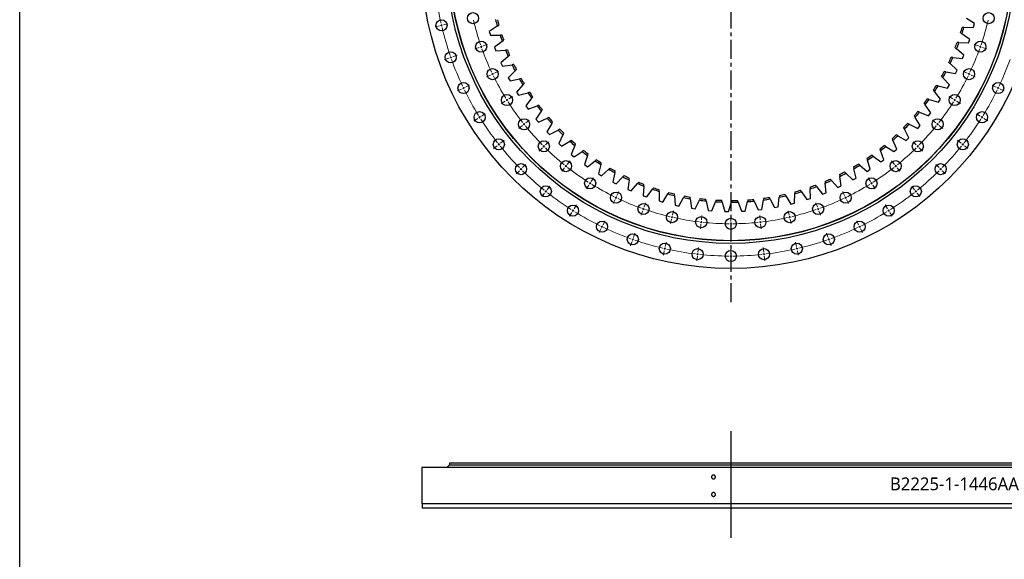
# Model space of a CAD drawing. Header units: millimetres. Extents: x -360 to 6550, y 5580 to 10595.
# Tile 4 of 12: x -360 to 1943, y 8054 to 9316. Entities that reach past the tile are written whole.
import ezdxf

# ---------------------------------------------------------------- set-up
doc = ezdxf.new("R2010")
doc.units = ezdxf.units.MM
doc.header["$LTSCALE"] = 20
doc.linetypes.add('CENTER', pattern=[10.16, 6.35, -1.27, 1.27, -1.27])

msp = doc.modelspace()

# ---------------------------------------------------------------- linework, layer by layer
at = {"linetype": 'CENTER', "ltscale": 0.35}
msp.add_line((1303.6, 10264), (1303.6, 8649.8), dxfattribs=at)
at = {"color": 0, "linetype": 'Continuous', "lineweight": 18}
for p, q in [((631.9, 9303.6), (642.1, 9305.9)), ((622.2, 9301.4), (611.9, 9299)), ((627, 9302.5), (624.6, 9301.9)), ((627, 9302.5), (629.5, 9303)), ((715.1, 9251), (705.2, 9247.5)), ((719.8, 9252.6), (717.5, 9251.8)), ((719.8, 9252.6), (722.2, 9253.5)), ((724.6, 9254.3), (734.5, 9257.7)), ((1882.7, 9254.3), (1872.8, 9257.7)), ((1887.4, 9252.6), (1885.1, 9253.5)), ((1887.4, 9252.6), (1889.8, 9251.8)), ((1892.1, 9251), (1902.1, 9247.5)), ((643.9, 9226), (634, 9222.6)), ((648.6, 9227.7), (646.2, 9226.9)), ((648.6, 9227.7), (650.9, 9228.5)), ((653.3, 9229.3), (663.2, 9232.8)), ((746.4, 9188.5), (748.6, 9189.6)), ((750.9, 9190.7), (760.4, 9195.3)), ((1856.4, 9190.7), (1846.9, 9195.3)), ((1860.9, 9188.5), (1858.6, 9189.6)), ((741.9, 9186.4), (732.4, 9181.8)), ((746.4, 9188.5), (744.1, 9187.5)), ((1860.9, 9188.5), (1863.1, 9187.5)), ((1865.4, 9186.4), (1874.9, 9181.8)), ((673.9, 9153.6), (664.4, 9149.1)), ((678.4, 9155.8), (676.1, 9154.7)), ((678.4, 9155.8), (680.6, 9156.9)), ((682.9, 9158), (692.3, 9162.5)), ((1924.4, 9158), (1914.9, 9162.5)), ((1928.9, 9155.8), (1926.7, 9156.9)), ((1928.9, 9155.8), (1931.2, 9154.7)), ((1933.4, 9153.6), (1942.9, 9149.1)), ((775.7, 9125.2), (766.8, 9119.6)), ((779.9, 9127.8), (777.8, 9126.5)), ((779.9, 9127.8), (782.1, 9129.2)), ((784.2, 9130.5), (793.1, 9136.1)), ((1823.1, 9130.5), (1814.2, 9136.1)), ((1827.3, 9127.8), (1825.2, 9129.2)), ((1827.3, 9127.8), (1829.5, 9126.5)), ((1831.6, 9125.2), (1840.5, 9119.6)), ((711.8, 9085), (702.9, 9079.4)), ((716, 9087.7), (713.9, 9086.3)), ((716, 9087.7), (718.1, 9089)), ((720.2, 9090.3), (729.1, 9095.9)), ((824, 9074.4), (832.2, 9080.9)), ((1783.3, 9074.4), (1775.1, 9080.9)), ((1887, 9090.3), (1878.1, 9095.9)), ((1891.3, 9087.7), (1889.1, 9089)), ((1891.3, 9087.7), (1893.4, 9086.3)), ((1895.5, 9085), (1904.4, 9079.4)), ((816.2, 9068.2), (808, 9061.6)), ((820.1, 9071.3), (818.1, 9069.7)), ((820.1, 9071.3), (822, 9072.8)), ((1787.2, 9071.3), (1785.2, 9072.8)), ((1787.2, 9071.3), (1789.2, 9069.7)), ((1791.1, 9068.2), (1799.3, 9061.6)), ((765, 9027.3), (773.2, 9033.9)), ((869.8, 9023.1), (877.3, 9030.5)), ((1737.4, 9023.1), (1730, 9030.5)), ((1842.3, 9027.3), (1834.1, 9033.9)), ((757.1, 9021.1), (748.9, 9014.5)), ((761, 9024.2), (759.1, 9022.6)), ((761, 9024.2), (763, 9025.8)), ((862.8, 9016), (855.3, 9008.6)), ((866.3, 9019.6), (864.5, 9017.8)), ((866.3, 9019.6), (868.1, 9021.3)), ((1741, 9019.6), (1739.2, 9021.3)), ((1741, 9019.6), (1742.7, 9017.8)), ((1744.5, 9016), (1751.9, 9008.6)), ((1846.2, 9024.2), (1844.3, 9025.8)), ((1846.2, 9024.2), (1848.2, 9022.6)), ((1850.1, 9021.1), (1858.3, 9014.5)), ((921.1, 8977.3), (927.7, 8985.5)), ((1686.1, 8977.3), (1679.6, 8985.5)), ((809.4, 8962.6), (801.9, 8955.2)), ((812.9, 8966.2), (811.1, 8964.4)), ((812.9, 8966.2), (814.7, 8967.9)), ((816.4, 8969.7), (823.9, 8977.1)), ((914.9, 8969.4), (908.3, 8961.2)), ((918, 8973.3), (916.4, 8971.4)), ((918, 8973.3), (919.6, 8975.3)), ((1689.3, 8973.3), (1687.7, 8975.3)), ((1689.3, 8973.3), (1690.8, 8971.4)), ((1692.4, 8969.4), (1698.9, 8961.2)), ((1790.8, 8969.7), (1783.4, 8977.1)), ((1794.4, 8966.2), (1792.6, 8967.9)), ((1794.4, 8966.2), (1796.1, 8964.4)), ((1797.9, 8962.6), (1805.3, 8955.2)), ((977.2, 8937.4), (982.8, 8946.3)), ((1630, 8937.4), (1624.5, 8946.3)), ((870.9, 8914.3), (869.4, 8912.4)), ((870.9, 8914.3), (872.5, 8916.3)), ((874.1, 8918.2), (880.6, 8926.4)), ((971.9, 8929), (966.3, 8920.1)), ((974.6, 8933.2), (973.2, 8931.1)), ((974.6, 8933.2), (975.9, 8935.3)), ((1037.4, 8904.2), (1042, 8913.6)), ((1569.8, 8904.2), (1565.3, 8913.6)), ((1632.7, 8933.2), (1631.4, 8935.3)), ((1632.7, 8933.2), (1634, 8931.1)), ((1635.4, 8929), (1640.9, 8920.1)), ((1733.2, 8918.2), (1726.7, 8926.4)), ((1736.3, 8914.3), (1734.8, 8916.3)), ((1736.3, 8914.3), (1737.9, 8912.4)), ((867.8, 8910.4), (861.3, 8902.2)), ((1033.1, 8895.2), (1028.6, 8885.7)), ((1035.3, 8899.7), (1034.2, 8897.4)), ((1035.3, 8899.7), (1036.4, 8901.9)), ((1572, 8899.7), (1570.9, 8901.9)), ((1572, 8899.7), (1573.1, 8897.4)), ((1574.2, 8895.2), (1578.7, 8885.7)), ((1739.5, 8910.4), (1746, 8902.2)), ((934.4, 8869.3), (933.1, 8867.2)), ((934.4, 8869.3), (935.7, 8871.4)), ((937.1, 8873.5), (942.7, 8882.4)), ((1097.7, 8868.4), (1094.2, 8858.5)), ((1099.4, 8873.1), (1098.5, 8870.8)), ((1099.4, 8873.1), (1100.2, 8875.5)), ((1101, 8877.8), (1104.5, 8887.7)), ((1167.1, 8858.8), (1169.5, 8869)), ((1440.2, 8858.8), (1437.8, 8869)), ((1506.3, 8877.8), (1502.8, 8887.7)), ((1507.9, 8873.1), (1507.1, 8875.5)), ((1507.9, 8873.1), (1508.7, 8870.8)), ((1509.6, 8868.4), (1513, 8858.5)), ((1670.2, 8873.5), (1664.6, 8882.4)), ((1672.9, 8869.3), (1671.5, 8871.4)), ((1672.9, 8869.3), (1674.2, 8867.2)), ((931.7, 8865), (926.2, 8856.2)), ((1004.7, 8836.1), (1009.2, 8845.6)), ((1164.9, 8849), (1162.6, 8838.8)), ((1166, 8853.9), (1165.5, 8851.5)), ((1166, 8853.9), (1166.6, 8856.4)), ((1234.4, 8842.3), (1234.7, 8844.8)), ((1234.9, 8847.3), (1236.1, 8857.7)), ((1303.6, 8843.4), (1303.6, 8853.9)), ((1372.3, 8847.3), (1371.2, 8857.7)), ((1372.9, 8842.3), (1372.6, 8844.8)), ((1441.3, 8853.9), (1440.7, 8856.4)), ((1441.3, 8853.9), (1441.8, 8851.5)), ((1442.4, 8849), (1444.7, 8838.8)), ((1602.6, 8836.1), (1598, 8845.6)), ((1675.5, 8865), (1681.1, 8856.2)), ((1000.4, 8827.1), (995.8, 8817.7)), ((1002.5, 8831.6), (1001.4, 8829.4)), ((1002.5, 8831.6), (1003.6, 8833.9)), ((1233.8, 8837.3), (1232.7, 8826.9)), ((1234.4, 8842.3), (1234.1, 8839.8)), ((1303.6, 8838.4), (1303.6, 8840.9)), ((1303.6, 8838.4), (1303.6, 8835.9)), ((1303.6, 8833.4), (1303.6, 8822.9)), ((1372.9, 8842.3), (1373.2, 8839.8)), ((1373.4, 8837.3), (1374.6, 8826.9)), ((1604.8, 8831.6), (1603.7, 8833.9)), ((1604.8, 8831.6), (1605.8, 8829.4)), ((1606.9, 8827.1), (1611.5, 8817.7)), ((1074.4, 8801.9), (1073.6, 8799.5)), ((1074.4, 8801.9), (1075.2, 8804.2)), ((1076.1, 8806.6), (1079.5, 8816.5)), ((1531.2, 8806.6), (1527.7, 8816.5)), ((1532.8, 8801.9), (1532, 8804.2)), ((1532.8, 8801.9), (1533.7, 8799.5)), ((1072.8, 8797.1), (1069.3, 8787.2)), ((1148.1, 8775.4), (1145.8, 8765.2)), ((1149.2, 8780.3), (1148.6, 8777.9)), ((1149.2, 8780.3), (1149.8, 8782.7)), ((1150.3, 8785.2), (1152.7, 8795.4)), ((1226.5, 8772.2), (1227.7, 8782.7)), ((1303.6, 8767.9), (1303.6, 8778.4)), ((1380.8, 8772.2), (1379.6, 8782.7)), ((1457, 8785.2), (1454.6, 8795.4)), ((1458.1, 8780.3), (1457.5, 8782.7)), ((1458.1, 8780.3), (1458.6, 8777.9)), ((1459.2, 8775.4), (1461.5, 8765.2)), ((1534.5, 8797.1), (1538, 8787.2)), ((1225.4, 8762.3), (1224.2, 8751.9)), ((1225.9, 8767.3), (1225.7, 8764.8)), ((1225.9, 8767.3), (1226.2, 8769.8)), ((1303.6, 8762.9), (1303.6, 8765.4)), ((1303.6, 8762.9), (1303.6, 8760.4)), ((1303.6, 8757.9), (1303.6, 8747.4)), ((1381.3, 8767.3), (1381.1, 8769.8)), ((1381.3, 8767.3), (1381.6, 8764.8)), ((1381.9, 8762.3), (1383.1, 8751.9))]:
    msp.add_line(p, q, dxfattribs=at)
at = {"color": 7, "linetype": 'Continuous', "lineweight": 25}
for p, q in [((1873.8, 9307), (1854.6, 9318.9)), ((1871.5, 9298.5), (1873.8, 9307)), ((757.5, 9300.7), (738.8, 9288.2)), ((738.8, 9288.2), (741.3, 9279.8)), ((1862.6, 9269.7), (1844.3, 9282.8)), ((1848.9, 9297.9), (1871.5, 9298.5)), ((741.3, 9279.8), (763.9, 9280)), ((769, 9265), (751.1, 9251.3)), ((1837.2, 9262.3), (1859.8, 9261.3)), ((1859.8, 9261.3), (1862.6, 9269.7)), ((751.1, 9251.3), (754.3, 9243)), ((754.3, 9243), (776.8, 9244.7)), ((1849, 9233.1), (1831.6, 9247.4)), ((782.9, 9230.1), (765.9, 9215.2)), ((765.9, 9215.2), (769.6, 9207.2)), ((1833.1, 9197.6), (1816.6, 9213)), ((1823.2, 9227.4), (1845.6, 9225)), ((1845.6, 9225), (1849, 9233.1)), ((769.6, 9207.2), (791.9, 9210.4)), ((799, 9196.2), (783.1, 9180.2)), ((1806.9, 9193.6), (1829.1, 9189.7)), ((1829.1, 9189.7), (1833.1, 9197.6)), ((783.1, 9180.2), (787.3, 9172.5)), ((787.3, 9172.5), (809.3, 9177.1)), ((1814.8, 9163.1), (1799.4, 9179.6)), ((817.4, 9163.4), (802.5, 9146.4)), ((802.5, 9146.4), (807.2, 9139)), ((807.2, 9139), (828.9, 9145)), ((1794.2, 9130), (1779.9, 9147.5)), ((1788.4, 9160.9), (1810.3, 9155.5)), ((1810.3, 9155.5), (1814.8, 9163.1)), ((837.8, 9131.9), (824.1, 9114)), ((1767.8, 9129.5), (1789.3, 9122.7)), ((1789.3, 9122.7), (1794.2, 9130)), ((824.1, 9114), (829.3, 9106.8)), ((829.3, 9106.8), (850.6, 9114.3)), ((860.3, 9101.8), (847.8, 9083)), ((1745.1, 9099.5), (1766.1, 9091.3)), ((1771.5, 9098.3), (1758.4, 9116.7)), ((1766.1, 9091.3), (1771.5, 9098.3)), ((847.8, 9083), (853.5, 9076.3)), ((853.5, 9076.3), (874.2, 9085.1)), ((1746.8, 9068.2), (1735, 9087.3)), ((884.8, 9073.3), (873.5, 9053.7)), ((873.5, 9053.7), (879.6, 9047.3)), ((879.6, 9047.3), (899.7, 9057.6)), ((1720.2, 9039.7), (1709.6, 9059.6)), ((1720.5, 9071.1), (1741, 9061.6)), ((1741, 9061.6), (1746.8, 9068.2)), ((911, 9046.4), (901.1, 9026.2)), ((907.6, 9020.2), (927, 9031.7)), ((1691.7, 9013.1), (1682.5, 9033.7)), ((1694.1, 9044.4), (1713.9, 9033.5)), ((1713.9, 9033.5), (1720.2, 9039.7)), ((901.1, 9026.2), (907.6, 9020.2)), ((939, 9021.4), (930.5, 9000.5)), ((937.3, 8995), (955.9, 9007.8)), ((1661.5, 8988.4), (1653.7, 9009.6)), ((1666, 9019.5), (1685, 9007.4)), ((1685, 9007.4), (1691.7, 9013.1)), ((930.5, 9000.5), (937.3, 8995)), ((968.6, 8998.2), (961.5, 8976.8)), ((968.7, 8971.8), (986.4, 8985.8)), ((1629.8, 8965.8), (1623.3, 8987.4)), ((1636.3, 8996.5), (1654.5, 8983.1)), ((1654.5, 8983.1), (1661.5, 8988.4)), ((961.5, 8976.8), (968.7, 8971.8)), ((999.6, 8977.1), (993.9, 8955.3)), ((1001.5, 8950.7), (1018.2, 8965.8)), ((1596.6, 8945.3), (1591.6, 8967.3)), ((1605.2, 8975.5), (1622.4, 8961)), ((1622.4, 8961), (1629.8, 8965.8)), ((993.9, 8955.3), (1001.5, 8950.7)), ((1032, 8958.1), (1027.8, 8935.9)), ((1027.8, 8935.9), (1035.6, 8931.8)), ((1035.6, 8931.8), (1051.3, 8948.1)), ((1065.6, 8941.2), (1062.8, 8918.8)), ((1539, 8940), (1554.2, 8923.3)), ((1562.1, 8927.1), (1558.6, 8949.4)), ((1572.7, 8956.7), (1588.9, 8941)), ((1588.9, 8941), (1596.6, 8945.3)), ((1062.8, 8918.8), (1070.9, 8915.3)), ((1070.9, 8915.3), (1085.4, 8932.5)), ((1100.2, 8926.6), (1098.9, 8904.1)), ((1107.2, 8901.1), (1120.6, 8919.2)), ((1135.7, 8914.3), (1135.9, 8891.8)), ((1468.8, 8913.5), (1481.6, 8894.9)), ((1490, 8897.6), (1489.4, 8920.2)), ((1504.4, 8925.6), (1518.4, 8907.9)), ((1526.5, 8911.1), (1524.5, 8933.6)), ((1554.2, 8923.3), (1562.1, 8927.1)), ((1098.9, 8904.1), (1107.2, 8901.1)), ((1135.9, 8891.8), (1144.3, 8889.3)), ((1144.3, 8889.3), (1156.5, 8908.3)), ((1171.9, 8904.4), (1173.6, 8881.9)), ((1182.2, 8880), (1193.1, 8899.8)), ((1208.7, 8896.9), (1211.9, 8874.6)), ((1220.6, 8873.3), (1230.2, 8893.7)), ((1245.9, 8891.8), (1250.6, 8869.8)), ((1259.3, 8869), (1267.5, 8890.1)), ((1337.3, 8868.3), (1342.6, 8890.2)), ((1358.4, 8891.6), (1367.3, 8870.8)), ((1376.1, 8871.8), (1380, 8894.1)), ((1395.7, 8896.4), (1405.9, 8876.3)), ((1414.6, 8877.9), (1417, 8900.3)), ((1432.5, 8903.7), (1444.1, 8884.4)), ((1452.6, 8886.5), (1453.6, 8909)), ((1481.6, 8894.9), (1490, 8897.6)), ((1518.4, 8907.9), (1526.5, 8911.1)), ((1173.6, 8881.9), (1182.2, 8880)), ((1211.9, 8874.6), (1220.6, 8873.3)), ((1250.6, 8869.8), (1259.3, 8869)), ((1283.4, 8889.3), (1289.5, 8867.5)), ((1289.5, 8867.5), (1298.3, 8867.4)), ((1298.3, 8867.4), (1305.1, 8888.9)), ((1321, 8889.2), (1328.5, 8867.9)), ((1328.5, 8867.9), (1337.3, 8868.3)), ((1367.3, 8870.8), (1376.1, 8871.8)), ((1405.9, 8876.3), (1414.6, 8877.9)), ((1444.1, 8884.4), (1452.6, 8886.5)), ((1258.6, 8735.3), (1258.6, 8735.3)), ((580.6, 8268.2), (580.6, 8183.2)), ((2026.6, 8268.2), (580.6, 8268.2)), ((645.1, 8273.7), (639.1, 8268.3)), ((1968.1, 8268.3), (639.1, 8268.3)), ((1962.1, 8273.7), (645.1, 8273.7)), ((645.6, 8278.2), (645.6, 8274.2)), ((1961.6, 8278.2), (645.6, 8278.2)), ((1961.6, 8274.2), (645.6, 8274.2)), ((645.6, 8268.3), (645.6, 8268.2)), ((652.6, 8274.2), (652.6, 8273.7)), ((2026.6, 8183.2), (580.6, 8183.2)), ((581.6, 8183.2), (581.6, 8173.2)), ((2025.6, 8173.2), (581.6, 8173.2))]:
    msp.add_line(p, q, dxfattribs=at)
at = {"lineweight": 25}
msp.add_line((1303.6, 8353.5), (1303.6, 8103.8), dxfattribs=at)
msp.add_lwpolyline([(-359.6, 10594.6), (6550.4, 10594.6), (6550.4, 5580.2), (-359.6, 5580.2)], close=True)
at = {"color": 7, "linetype": 'Continuous', "lineweight": 25}
for centre, radius in [((1303.6, 9456.9), 723), ((1303.6, 9456.9), 664.5), ((1303.6, 9456.9), 658.5), ((1303.6, 9456.9), 658), ((700.6, 9319.3), 13), ((1906.6, 9319.3), 13), ((627, 9302.5), 13), ((719.8, 9252.6), 13), ((1887.4, 9252.6), 13), ((648.6, 9227.7), 13), ((746.4, 9188.5), 13), ((1860.9, 9188.5), 13), ((678.4, 9155.8), 13), ((1928.9, 9155.8), 13), ((779.9, 9127.8), 13), ((1827.3, 9127.8), 13), ((716, 9087.7), 13), ((1891.3, 9087.7), 13), ((820.1, 9071.3), 13), ((1787.2, 9071.3), 13), ((761, 9024.2), 13), ((866.3, 9019.6), 13), ((1741, 9019.6), 13), ((1846.2, 9024.2), 13), ((918, 8973.3), 13), ((1689.3, 8973.3), 13), ((812.9, 8966.2), 13), ((1794.4, 8966.2), 13), ((974.6, 8933.2), 13), ((1632.7, 8933.2), 13), ((870.9, 8914.3), 13), ((1035.3, 8899.7), 13), ((1572, 8899.7), 13), ((1736.3, 8914.3), 13), ((934.4, 8869.3), 13), ((1099.4, 8873.1), 13), ((1166, 8853.9), 13), ((1441.3, 8853.9), 13), ((1507.9, 8873.1), 13), ((1672.9, 8869.3), 13), ((1002.5, 8831.6), 13), ((1234.4, 8842.3), 13), ((1303.6, 8838.4), 13), ((1372.9, 8842.3), 13), ((1604.8, 8831.6), 13), ((1074.4, 8801.9), 13), ((1532.8, 8801.9), 13), ((1149.2, 8780.3), 13), ((1225.9, 8767.3), 13), ((1303.6, 8762.9), 13), ((1381.3, 8767.3), 13), ((1458.1, 8780.3), 13)]:
    msp.add_circle(centre, radius, dxfattribs=at)
at = {"color": 0, "linetype": 'Continuous', "lineweight": 18}
for radius, start, end in [(694, 186.8414, 192.4443), (694, 192.6507, 192.8571), (618.5, 193.3203, 198.8225), (618.5, 341.1775, 346.6797), (694, 192.8571, 193.0635), (694, 193.2699, 198.8729), (618.5, 199.0541, 199.2857), (618.5, 199.2857, 199.5173), (618.5, 199.7489, 205.2511), (618.5, 334.7489, 340.2511), (618.5, 340.4827, 340.7143), (618.5, 340.7143, 340.9459), (694, 199.0793, 199.2857), (694, 199.2857, 199.4921), (694, 199.6985, 205.3015), (694, 334.6985, 340.3015), (618.5, 205.4827, 205.7143), (618.5, 334.2857, 334.5173), (618.5, 205.7143, 205.9459), (618.5, 206.1775, 211.6797), (618.5, 328.3203, 333.8225), (618.5, 334.0541, 334.2857), (694, 205.5079, 205.7143), (694, 205.7143, 205.9207), (694, 206.1271, 211.7301), (694, 328.2699, 333.8729), (694, 334.0793, 334.2857), (694, 334.2857, 334.4921), (618.5, 211.9113, 212.1429), (618.5, 212.1429, 212.3744), (618.5, 212.606, 218.1082), (618.5, 321.8918, 327.394), (618.5, 327.6256, 327.8571), (618.5, 327.8571, 328.0887), (694, 211.9365, 212.1429), (694, 212.1429, 212.3493), (694, 212.5557, 218.1586), (694, 321.8414, 327.4443), (694, 327.6507, 327.8571), (694, 327.8571, 328.0635), (618.5, 218.3398, 218.5714), (618.5, 218.5714, 218.803), (618.5, 219.0346, 224.5368), (618.5, 315.4632, 320.9654), (618.5, 321.197, 321.4286), (618.5, 321.4286, 321.6602), (694, 218.365, 218.5714), (694, 218.5714, 218.7778), (694, 218.9842, 224.5872), (618.5, 224.7684, 225), (618.5, 225, 225.2316), (618.5, 225.4632, 230.9654), (618.5, 309.0346, 314.5368), (618.5, 314.7684, 315), (618.5, 315, 315.2316), (694, 315.4128, 321.0158), (694, 321.2222, 321.4286), (694, 321.4286, 321.635), (694, 224.7936, 225), (694, 225, 225.2064), (694, 225.4128, 231.0158), (618.5, 231.197, 231.4286), (618.5, 231.4286, 231.6602), (618.5, 231.8918, 237.394), (618.5, 302.606, 308.1082), (618.5, 308.3398, 308.5714), (618.5, 308.5714, 308.803), (694, 308.9842, 314.5872), (694, 314.7936, 315), (694, 315, 315.2064), (694, 231.2222, 231.4286), (694, 231.4286, 231.635), (618.5, 237.6256, 237.8571), (618.5, 237.8571, 238.0887), (618.5, 238.3203, 243.8225), (618.5, 296.1775, 301.6797), (618.5, 301.9113, 302.1429), (618.5, 302.1429, 302.3744), (694, 308.365, 308.5714), (694, 308.5714, 308.7778), (694, 231.8414, 237.4443), (618.5, 244.0541, 244.2857), (618.5, 244.2857, 244.5173), (618.5, 244.7489, 250.2511), (618.5, 289.7489, 295.2511), (618.5, 295.4827, 295.7143), (618.5, 295.7143, 295.9459), (694, 302.5557, 308.1586), (694, 237.6507, 237.8571), (694, 237.8571, 238.0635), (694, 238.2699, 243.8729), (618.5, 250.4827, 250.7143), (618.5, 250.7143, 250.9459), (618.5, 251.1775, 256.6797), (618.5, 283.3203, 288.8225), (618.5, 289.0541, 289.2857), (618.5, 289.2857, 289.5173), (694, 296.1271, 301.7301), (694, 301.9365, 302.1429), (694, 302.1429, 302.3493), (618.5, 256.9113, 257.1429), (618.5, 257.1429, 257.3744), (618.5, 257.606, 263.1082), (618.5, 276.8918, 282.394), (618.5, 282.6256, 282.8571), (618.5, 282.8571, 283.0887), (694, 244.0793, 244.2857), (694, 244.2857, 244.4921), (694, 244.6985, 250.3015), (618.5, 263.3398, 263.5714), (618.5, 263.5714, 263.803), (618.5, 264.0346, 269.5368), (618.5, 269.7684, 270), (618.5, 270, 270.2316), (618.5, 270.4632, 275.9654), (618.5, 276.197, 276.4286), (618.5, 276.4286, 276.6602), (694, 289.6985, 295.3015), (694, 295.5079, 295.7143), (694, 295.7143, 295.9207), (694, 250.5079, 250.7143), (694, 250.7143, 250.9207), (694, 251.1271, 256.7301), (694, 283.2699, 288.8729), (694, 289.0793, 289.2857), (694, 289.2857, 289.4921), (694, 256.9365, 257.1429), (694, 257.1429, 257.3493), (694, 257.5557, 263.1586), (694, 276.8414, 282.4443), (694, 282.6507, 282.8571), (694, 282.8571, 283.0635), (694, 263.365, 263.5714), (694, 263.5714, 263.7778), (694, 263.9842, 269.5872), (694, 269.7936, 270), (694, 270, 270.2064), (694, 270.4128, 276.0158), (694, 276.2222, 276.4286), (694, 276.4286, 276.635)]:
    msp.add_arc((1303.6, 9456.9), radius, start, end, dxfattribs=at)
at = {"color": 7, "linetype": 'Continuous', "lineweight": 25}
for radius, start, end in [(568, 194.3573, 195.9585), (564, 194.487, 195.8288), (564, 342.2765, 343.6183), (568, 342.1468, 343.748), (568, 198.1468, 199.748), (564, 198.2765, 199.6183), (564, 338.487, 339.8288), (568, 338.3573, 339.9585), (568, 201.9362, 203.5375), (564, 202.066, 203.4077), (564, 334.6975, 336.0393), (568, 334.5678, 336.169), (568, 205.7257, 207.3269), (564, 205.8554, 207.1972), (564, 330.9081, 332.2498), (568, 330.7783, 332.3796), (568, 209.5152, 211.1164), (564, 209.6449, 210.9867), (568, 213.3046, 214.9059), (564, 213.4344, 214.7762), (564, 327.1186, 328.4604), (568, 326.9889, 328.5901), (564, 323.3291, 324.6709), (568, 323.1994, 324.8006), (568, 217.0941, 218.6954), (564, 217.2238, 218.5656), (564, 319.5396, 320.8814), (568, 319.4099, 321.0111), (568, 220.8836, 222.4848), (564, 221.0133, 222.3551), (568, 224.6731, 226.2743), (564, 224.8028, 226.1446), (564, 315.7502, 317.0919), (568, 315.6204, 317.2217), (568, 228.4625, 230.0638), (564, 228.5923, 229.934), (564, 311.9607, 313.3025), (568, 311.831, 313.4322), (568, 232.252, 233.8532), (564, 232.3817, 233.7235), (564, 308.1712, 309.513), (568, 308.0415, 309.6427), (568, 236.0415, 237.6427), (564, 236.1712, 237.513), (564, 304.3817, 305.7235), (568, 304.252, 305.8532), (568, 239.831, 241.4322), (564, 239.9607, 241.3025), (564, 296.8028, 298.1446), (564, 300.5923, 301.934), (568, 300.4625, 302.0638), (568, 243.6204, 245.2217), (564, 243.7502, 245.0919), (564, 247.5396, 248.8814), (564, 293.0133, 294.3551), (568, 292.8836, 294.4848), (568, 296.6731, 298.2743), (568, 247.4099, 249.0111), (568, 251.1994, 252.8006), (564, 251.3291, 252.6709), (568, 285.3046, 286.9059), (564, 285.4344, 286.7762), (564, 289.2238, 290.5656), (568, 289.0941, 290.6954), (568, 254.9889, 256.5901), (564, 255.1186, 256.4604), (568, 258.7783, 260.3796), (564, 258.9081, 260.2498), (568, 262.5678, 264.169), (564, 262.6975, 264.0393), (568, 266.3573, 267.9585), (564, 266.487, 267.8288), (564, 270.2765, 271.6183), (568, 273.9362, 275.5375), (564, 274.066, 275.4077), (568, 277.7257, 279.3269), (564, 277.8554, 279.1972), (568, 281.5152, 283.1164), (564, 281.6449, 282.9867), (568, 270.1468, 271.748)]:
    msp.add_arc((1303.6, 9456.9), radius, start, end, dxfattribs=at)
for points in [[(757.5, 9300.7), (758.7, 9301.5), (759.9, 9302.3), (761, 9303.1)], [(1840.9, 9285.2), (1842, 9284.4), (1843.1, 9283.6), (1844.3, 9282.8)], [(1848.9, 9297.9), (1847.5, 9297.9), (1846.1, 9297.9), (1844.7, 9297.8)], [(768.1, 9280), (766.7, 9280), (765.3, 9280), (763.9, 9280)], [(769, 9265), (770.2, 9265.8), (771.3, 9266.7), (772.4, 9267.5)], [(1837.2, 9262.3), (1835.8, 9262.3), (1834.4, 9262.4), (1833, 9262.4)], [(780.9, 9245), (779.6, 9244.9), (778.2, 9244.8), (776.8, 9244.7)], [(1828.3, 9250.1), (1829.4, 9249.2), (1830.5, 9248.3), (1831.6, 9247.4)], [(782.9, 9230.1), (783.9, 9231), (785, 9231.9), (786.1, 9232.8)], [(1813.5, 9215.9), (1814.5, 9214.9), (1815.6, 9213.9), (1816.6, 9213)], [(1823.2, 9227.4), (1821.8, 9227.6), (1820.4, 9227.7), (1819, 9227.9)], [(796.1, 9210.9), (794.7, 9210.7), (793.3, 9210.6), (791.9, 9210.4)], [(799, 9196.2), (800, 9197.1), (801, 9198.1), (802, 9199.1)], [(1806.9, 9193.6), (1805.5, 9193.8), (1804.1, 9194.1), (1802.8, 9194.3)], [(813.5, 9177.9), (812.1, 9177.7), (810.7, 9177.4), (809.3, 9177.1)], [(817.4, 9163.4), (818.3, 9164.4), (819.2, 9165.5), (820.1, 9166.5)], [(1796.5, 9182.7), (1797.4, 9181.7), (1798.4, 9180.6), (1799.4, 9179.6)], [(833, 9146.2), (831.6, 9145.8), (830.3, 9145.4), (828.9, 9145)], [(1777.3, 9150.7), (1778.2, 9149.6), (1779.1, 9148.5), (1779.9, 9147.5)], [(1788.4, 9160.9), (1787, 9161.2), (1785.7, 9161.6), (1784.3, 9161.9)], [(837.8, 9131.9), (838.7, 9133), (839.5, 9134.1), (840.4, 9135.2)], [(1756, 9120.1), (1756.8, 9118.9), (1757.6, 9117.8), (1758.4, 9116.7)], [(1767.8, 9129.5), (1766.4, 9129.9), (1765.1, 9130.3), (1763.8, 9130.8)], [(854.5, 9115.7), (853.2, 9115.3), (851.9, 9114.8), (850.6, 9114.3)], [(860.3, 9101.8), (861.1, 9103), (861.9, 9104.1), (862.6, 9105.3)], [(1745.1, 9099.5), (1743.8, 9100), (1742.5, 9100.6), (1741.2, 9101.1)], [(878.1, 9086.8), (876.8, 9086.2), (875.5, 9085.7), (874.2, 9085.1)], [(884.8, 9073.3), (885.5, 9074.5), (886.2, 9075.7), (886.8, 9076.9)], [(1732.8, 9090.9), (1733.5, 9089.7), (1734.2, 9088.5), (1735, 9087.3)], [(903.5, 9059.5), (902.2, 9058.8), (901, 9058.2), (899.7, 9057.6)], [(1707.6, 9063.4), (1708.3, 9062.1), (1708.9, 9060.9), (1709.6, 9059.6)], [(1720.5, 9071.1), (1719.3, 9071.7), (1718, 9072.3), (1716.7, 9072.9)], [(911, 9046.4), (911.6, 9047.7), (912.3, 9049), (912.9, 9050.2)], [(930.6, 9033.9), (929.4, 9033.2), (928.2, 9032.5), (927, 9031.7)], [(1680.7, 9037.5), (1681.3, 9036.2), (1681.9, 9035), (1682.5, 9033.7)], [(1694.1, 9044.4), (1692.9, 9045.1), (1691.7, 9045.8), (1690.5, 9046.5)], [(939, 9021.4), (939.5, 9022.7), (940.1, 9024), (940.6, 9025.3)], [(959.4, 9010.2), (958.2, 9009.4), (957.1, 9008.6), (955.9, 9007.8)], [(1652.2, 9013.5), (1652.7, 9012.2), (1653.2, 9010.9), (1653.7, 9009.6)], [(1666, 9019.5), (1664.8, 9020.3), (1663.7, 9021), (1662.5, 9021.8)], [(968.6, 8998.2), (969, 8999.6), (969.5, 9000.9), (969.9, 9002.2)], [(989.6, 8988.4), (988.6, 8987.5), (987.5, 8986.7), (986.4, 8985.8)], [(1622.1, 8991.4), (1622.5, 8990.1), (1622.9, 8988.8), (1623.3, 8987.4)], [(1636.3, 8996.5), (1635.2, 8997.4), (1634.1, 8998.2), (1632.9, 8999)], [(999.6, 8977.1), (1000, 8978.5), (1000.4, 8979.8), (1000.7, 8981.2)], [(1021.3, 8968.7), (1020.3, 8967.7), (1019.2, 8966.8), (1018.2, 8965.8)], [(1032, 8958.1), (1032.3, 8959.4), (1032.5, 8960.8), (1032.8, 8962.2)], [(1572.7, 8956.7), (1571.7, 8957.6), (1570.7, 8958.6), (1569.7, 8959.6)], [(1590.7, 8971.4), (1591, 8970), (1591.3, 8968.7), (1591.6, 8967.3)], [(1605.2, 8975.5), (1604.1, 8976.5), (1603, 8977.4), (1602, 8978.3)], [(1054.2, 8951.1), (1053.2, 8950.1), (1052.2, 8949.1), (1051.3, 8948.1)], [(1065.6, 8941.2), (1065.8, 8942.6), (1065.9, 8944), (1066.1, 8945.4)], [(1088.2, 8935.7), (1087.3, 8934.6), (1086.4, 8933.6), (1085.4, 8932.5)], [(1524.1, 8937.8), (1524.3, 8936.4), (1524.4, 8935), (1524.5, 8933.6)], [(1539, 8940), (1538.1, 8941), (1537.2, 8942.1), (1536.2, 8943.1)], [(1558, 8953.5), (1558.2, 8952.1), (1558.4, 8950.7), (1558.6, 8949.4)], [(1100.2, 8926.6), (1100.3, 8928), (1100.3, 8929.4), (1100.4, 8930.8)], [(1123.1, 8922.6), (1122.2, 8921.5), (1121.4, 8920.3), (1120.6, 8919.2)], [(1135.7, 8914.3), (1135.7, 8915.7), (1135.7, 8917.1), (1135.6, 8918.5)], [(1453.7, 8913.2), (1453.7, 8911.8), (1453.6, 8910.4), (1453.6, 8909)], [(1468.8, 8913.5), (1468, 8914.6), (1467.2, 8915.8), (1466.4, 8916.9)], [(1489.3, 8924.4), (1489.4, 8923), (1489.4, 8921.6), (1489.4, 8920.2)], [(1504.4, 8925.6), (1503.5, 8926.7), (1502.6, 8927.8), (1501.8, 8928.8)], [(1158.8, 8911.8), (1158, 8910.6), (1157.3, 8909.5), (1156.5, 8908.3)], [(1171.9, 8904.4), (1171.8, 8905.8), (1171.7, 8907.2), (1171.6, 8908.6)], [(1195.1, 8903.4), (1194.5, 8902.2), (1193.8, 8901), (1193.1, 8899.8)], [(1208.7, 8896.9), (1208.5, 8898.3), (1208.3, 8899.7), (1208.1, 8901.1)], [(1231.9, 8897.5), (1231.4, 8896.2), (1230.8, 8894.9), (1230.2, 8893.7)], [(1245.9, 8891.8), (1245.6, 8893.2), (1245.4, 8894.6), (1245.1, 8896)], [(1269.1, 8894), (1268.6, 8892.7), (1268.1, 8891.4), (1267.5, 8890.1)], [(1283.4, 8889.3), (1283, 8890.6), (1282.6, 8892), (1282.3, 8893.3)], [(1306.4, 8892.9), (1305.9, 8891.6), (1305.5, 8890.2), (1305.1, 8888.9)], [(1321, 8889.2), (1320.5, 8890.5), (1320, 8891.8), (1319.6, 8893.1)], [(1343.6, 8894.3), (1343.3, 8893), (1343, 8891.6), (1342.6, 8890.2)], [(1358.4, 8891.6), (1357.9, 8892.8), (1357.3, 8894.1), (1356.8, 8895.4)], [(1380.7, 8898.2), (1380.5, 8896.8), (1380.2, 8895.4), (1380, 8894.1)], [(1395.7, 8896.4), (1395.1, 8897.7), (1394.4, 8898.9), (1393.8, 8900.2)], [(1417.5, 8904.5), (1417.3, 8903.1), (1417.2, 8901.7), (1417, 8900.3)], [(1432.5, 8903.7), (1431.8, 8904.9), (1431.1, 8906.1), (1430.4, 8907.3)]]:
    msp.add_open_spline(points, degree=3, dxfattribs=at)
for points in [[(1267.6, 8246.2), (1267.6, 8245.9), (1267.6, 8245.6), (1267.4, 8245.1), (1267.4, 8244.8), (1267.1, 8244.2), (1267, 8244), (1266.7, 8243.5), (1266.5, 8243.3), (1266.1, 8242.8), (1265.8, 8242.7), (1265.3, 8242.3), (1265.1, 8242.2), (1264.5, 8242), (1264.3, 8241.9), (1263.7, 8241.8), (1263.4, 8241.7), (1262.8, 8241.7), (1262.5, 8241.8), (1261.9, 8241.9), (1261.6, 8242), (1261.1, 8242.2), (1260.8, 8242.3), (1260.3, 8242.7), (1260.1, 8242.8), (1259.7, 8243.3), (1259.5, 8243.5), (1259.2, 8244), (1259.1, 8244.2), (1258.8, 8244.8), (1258.7, 8245.1), (1258.6, 8245.6), (1258.6, 8245.9), (1258.6, 8246.5), (1258.6, 8246.8), (1258.7, 8247.4), (1258.8, 8247.7), (1259, 8248.2), (1259.2, 8248.5), (1259.5, 8249), (1259.7, 8249.2), (1260.1, 8249.6), (1260.3, 8249.8), (1260.8, 8250.1), (1261.1, 8250.3), (1261.6, 8250.5), (1261.9, 8250.6), (1262.5, 8250.7), (1262.8, 8250.7), (1263.4, 8250.7), (1263.7, 8250.7), (1264.2, 8250.6), (1264.5, 8250.5), (1265.1, 8250.3), (1265.3, 8250.1), (1265.8, 8249.8), (1266.1, 8249.6), (1266.5, 8249.2), (1266.7, 8249), (1267, 8248.5), (1267.1, 8248.2), (1267.3, 8247.7), (1267.4, 8247.4), (1267.6, 8246.8), (1267.6, 8246.5), (1267.6, 8246.2)], [(1267.6, 8205.2), (1267.6, 8204.9), (1267.6, 8204.6), (1267.4, 8204.1), (1267.4, 8203.8), (1267.1, 8203.2), (1267, 8203), (1266.7, 8202.5), (1266.5, 8202.3), (1266.1, 8201.8), (1265.8, 8201.7), (1265.3, 8201.3), (1265.1, 8201.2), (1264.5, 8201), (1264.3, 8200.9), (1263.7, 8200.8), (1263.4, 8200.7), (1262.8, 8200.7), (1262.5, 8200.8), (1261.9, 8200.9), (1261.6, 8201), (1261.1, 8201.2), (1260.8, 8201.3), (1260.3, 8201.7), (1260.1, 8201.8), (1259.7, 8202.3), (1259.5, 8202.5), (1259.2, 8203), (1259.1, 8203.2), (1258.8, 8203.8), (1258.7, 8204.1), (1258.6, 8204.6), (1258.6, 8204.9), (1258.6, 8205.5), (1258.6, 8205.8), (1258.7, 8206.4), (1258.8, 8206.7), (1259, 8207.2), (1259.2, 8207.5), (1259.5, 8208), (1259.7, 8208.2), (1260.1, 8208.6), (1260.3, 8208.8), (1260.8, 8209.1), (1261.1, 8209.3), (1261.6, 8209.5), (1261.9, 8209.6), (1262.5, 8209.7), (1262.8, 8209.7), (1263.4, 8209.7), (1263.7, 8209.7), (1264.2, 8209.6), (1264.5, 8209.5), (1265.1, 8209.3), (1265.3, 8209.1), (1265.8, 8208.8), (1266.1, 8208.6), (1266.5, 8208.2), (1266.7, 8208), (1267, 8207.5), (1267.1, 8207.2), (1267.3, 8206.7), (1267.4, 8206.4), (1267.6, 8205.8), (1267.6, 8205.5), (1267.6, 8205.2)]]:
    msp.add_open_spline(points, degree=3, knots=[0, 0, 0, 0, 0.03125, 0.03125, 0.0625, 0.0625, 0.09375, 0.09375, 0.125, 0.125, 0.15625, 0.15625, 0.1875, 0.1875, 0.21875, 0.21875, 0.25, 0.25, 0.28125, 0.28125, 0.3125, 0.3125, 0.34375, 0.34375, 0.375, 0.375, 0.40625, 0.40625, 0.4375, 0.4375, 0.46875, 0.46875, 0.5, 0.5, 0.53125, 0.53125, 0.5625, 0.5625, 0.59375, 0.59375, 0.625, 0.625, 0.65625, 0.65625, 0.6875, 0.6875, 0.71875, 0.71875, 0.75, 0.75, 0.78125, 0.78125, 0.8125, 0.8125, 0.84375, 0.84375, 0.875, 0.875, 0.90625, 0.90625, 0.9375, 0.9375, 0.96875, 0.96875, 1, 1, 1, 1], dxfattribs=at)

# ---------------------------------------------------------------- texts
at = {"insert": (1675.8, 8245.1), "char_height": 30, "width": 374.022, "attachment_point": 1}
msp.add_mtext('{\\fYu Gothic Medium|b0|i0|c0|p0;\\C253;B2225-1-1446AA}', dxfattribs=at)

doc.saveas('drawing.dxf')
